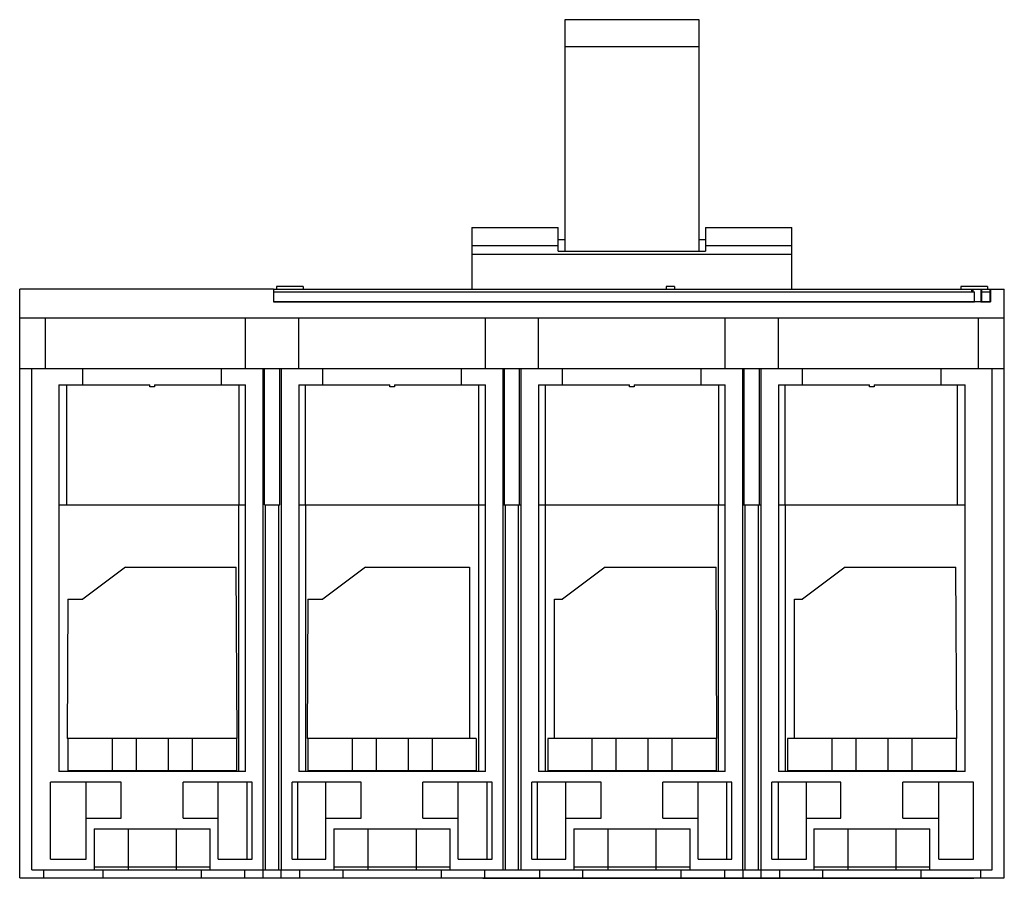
# Model space of a CAD drawing. Header units: millimetres. Extents: x 28 to 212, y 85 to 246.
import ezdxf

# ---------------------------------------------------------------- set-up
doc = ezdxf.new("R2010")
doc.units = ezdxf.units.MM
doc.header["$LTSCALE"] = 21.523934
doc.layers.get('0').update_dxf_attribs({"linetype": 'CONTINUOUS'})

msp = doc.modelspace()

# ---------------------------------------------------------------- linework, layer by layer
at = {"color": 7, "linetype": 'Continuous'}
for p, q in [((129.85, 246.44), (129.85, 203.01)), ((155.05, 246.44), (129.85, 246.44)), ((155.05, 203.01), (155.05, 246.44)), ((155.05, 241.35), (129.85, 241.35)), ((112.45, 207.44), (112.45, 195.89)), ((112.45, 207.44), (128.65, 207.44)), ((128.65, 203.01), (128.65, 207.44)), ((156.25, 207.44), (156.25, 203.01)), ((156.25, 207.44), (172.45, 207.44)), ((172.45, 195.89), (172.45, 207.44)), ((129.85, 205.14), (128.65, 205.14)), ((156.25, 205.14), (155.05, 205.14)), ((128.65, 204), (112.45, 204)), ((172.45, 204), (156.25, 204)), ((112.45, 202.44), (172.45, 202.44)), ((128.65, 203.01), (156.25, 203.01)), ((27.62, 85.44), (27.62, 195.89)), ((75.22, 195.89), (27.62, 195.89)), ((75.22, 195.89), (75.22, 193.49)), ((75.27, 193.54), (75.27, 195.89)), ((75.27, 195.89), (209.67, 195.89)), ((75.77, 196.39), (75.77, 195.89)), ((80.77, 196.39), (75.77, 196.39)), ((80.77, 196.39), (80.77, 195.89)), ((148.87, 196.39), (148.87, 195.89)), ((150.47, 196.39), (148.87, 196.39)), ((150.47, 196.39), (150.47, 195.89)), ((209.17, 196.39), (204.17, 196.39)), ((204.17, 196.39), (204.17, 195.89)), ((206.22, 195.39), (206.22, 195.89)), ((206.42, 195.89), (206.42, 195.39)), ((207.92, 195.89), (207.92, 193.49)), ((208.12, 193.54), (208.12, 195.89)), ((209.17, 196.39), (209.17, 195.89)), ((209.67, 193.54), (209.67, 195.89)), ((209.72, 195.89), (212.32, 195.89)), ((209.72, 195.89), (209.72, 193.49)), ((212.32, 85.44), (212.32, 195.89)), ((75.27, 195.39), (206.72, 195.39)), ((206.72, 193.54), (206.72, 195.39)), ((208.12, 195.39), (209.67, 195.39)), ((75.22, 193.54), (206.72, 193.54)), ((209.72, 193.49), (75.22, 193.49)), ((114.37, 193.54), (114.37, 193.49)), ((120.87, 193.54), (120.87, 193.49)), ((147.07, 193.54), (147.07, 193.49)), ((153.57, 193.54), (153.57, 193.49)), ((206.42, 193.54), (206.42, 193.49)), ((207.92, 193.84), (208.12, 193.84)), ((207.92, 193.54), (209.72, 193.54)), ((27.62, 190.49), (212.32, 190.49)), ((32.47, 180.99), (32.47, 190.49)), ((69.97, 180.99), (69.97, 190.49)), ((79.97, 180.99), (79.97, 190.49)), ((114.97, 180.99), (114.97, 190.49)), ((124.97, 180.99), (124.97, 190.49)), ((159.97, 180.99), (159.97, 190.49)), ((169.97, 180.99), (169.97, 190.49)), ((207.47, 180.99), (207.47, 190.49)), ((27.62, 180.99), (212.32, 180.99)), ((29.87, 86.94), (29.87, 180.99)), ((39.47, 177.94), (39.47, 180.99)), ((65.47, 177.94), (65.47, 180.99)), ((73.22, 180.99), (73.22, 86.94)), ((73.54, 155.44), (73.54, 180.99)), ((76.39, 155.44), (76.39, 180.99)), ((76.72, 86.94), (76.72, 180.99)), ((84.47, 177.94), (84.47, 180.99)), ((110.47, 177.94), (110.47, 180.99)), ((118.22, 180.99), (118.22, 86.94)), ((118.54, 155.44), (118.54, 180.99)), ((121.39, 155.44), (121.39, 180.99)), ((121.72, 86.94), (121.72, 180.99)), ((129.47, 177.94), (129.47, 180.99)), ((155.47, 177.94), (155.47, 180.99)), ((163.22, 180.99), (163.22, 86.94)), ((163.54, 155.44), (163.54, 180.99)), ((166.39, 155.44), (166.39, 180.99)), ((166.72, 86.94), (166.72, 180.99)), ((174.47, 177.94), (174.47, 180.99)), ((200.47, 177.94), (200.47, 180.99)), ((210.07, 86.94), (210.07, 180.99)), ((34.97, 177.94), (34.97, 105.44)), ((34.97, 177.94), (52.03, 177.94)), ((36.37, 177.94), (36.37, 155.44)), ((52.03, 177.54), (52.03, 177.94)), ((52.91, 177.54), (52.03, 177.54)), ((52.91, 177.94), (52.91, 177.54)), ((52.91, 177.94), (69.97, 177.94)), ((68.77, 155.44), (68.77, 177.94)), ((69.97, 105.44), (69.97, 177.94)), ((79.97, 177.94), (79.97, 105.44)), ((79.97, 177.94), (97.03, 177.94)), ((81.17, 177.94), (81.17, 155.44)), ((97.03, 177.54), (97.03, 177.94)), ((97.91, 177.54), (97.03, 177.54)), ((97.91, 177.94), (97.91, 177.54)), ((97.91, 177.94), (114.97, 177.94)), ((113.77, 155.44), (113.77, 177.94)), ((114.97, 105.44), (114.97, 177.94)), ((124.97, 177.94), (124.97, 105.44)), ((124.97, 177.94), (142.03, 177.94)), ((126.17, 177.94), (126.17, 155.44)), ((142.03, 177.54), (142.03, 177.94)), ((142.91, 177.54), (142.03, 177.54)), ((142.91, 177.94), (159.97, 177.94)), ((142.91, 177.94), (142.91, 177.54)), ((158.77, 155.44), (158.77, 177.94)), ((159.97, 105.44), (159.97, 177.94)), ((169.97, 177.94), (187.03, 177.94)), ((169.97, 177.94), (169.97, 105.44)), ((171.17, 177.94), (171.17, 155.44)), ((187.03, 177.54), (187.03, 177.94)), ((187.91, 177.54), (187.03, 177.54)), ((187.91, 177.94), (204.97, 177.94)), ((187.91, 177.94), (187.91, 177.54)), ((203.57, 155.44), (203.57, 177.94)), ((204.97, 105.44), (204.97, 177.94)), ((34.97, 155.44), (69.79, 155.44)), ((68.72, 105.44), (68.72, 155.44)), ((69.81, 155.44), (69.97, 155.44)), ((73.54, 155.44), (76.4, 155.44)), ((73.73, 86.94), (73.72, 155.44)), ((76.2, 86.94), (76.2, 155.44)), ((79.97, 155.44), (114.79, 155.44)), ((81.22, 155.44), (81.22, 105.44)), ((113.72, 105.44), (113.72, 155.44)), ((114.81, 155.44), (114.97, 155.44)), ((118.22, 155.44), (121.39, 155.44)), ((118.72, 86.94), (118.72, 155.44)), ((121.22, 86.94), (121.22, 155.44)), ((121.41, 155.44), (121.72, 155.44)), ((124.97, 155.44), (159.79, 155.44)), ((126.22, 155.44), (126.22, 105.44)), ((158.72, 105.44), (158.72, 155.44)), ((159.81, 155.44), (159.97, 155.44)), ((163.22, 155.44), (166.39, 155.44)), ((163.72, 86.94), (163.72, 155.44)), ((166.22, 86.94), (166.22, 155.44)), ((166.41, 155.44), (166.72, 155.44)), ((169.97, 155.44), (204.97, 155.44)), ((171.22, 155.44), (171.22, 105.44)), ((47.47, 143.74), (39.47, 137.74)), ((47.47, 143.74), (68.25, 143.74)), ((68.42, 111.59), (68.25, 143.74)), ((92.47, 143.74), (84.47, 137.74)), ((92.47, 143.74), (111.97, 143.74)), ((111.97, 143.74), (111.97, 111.59)), ((137.47, 143.74), (129.47, 137.74)), ((137.47, 143.74), (158.25, 143.74)), ((158.42, 111.59), (158.25, 143.74)), ((182.47, 143.74), (174.47, 137.74)), ((182.47, 143.74), (203.25, 143.74)), ((203.42, 111.59), (203.25, 143.74)), ((36.66, 137.74), (36.52, 111.59)), ((36.66, 137.74), (39.47, 137.74)), ((81.66, 137.74), (81.52, 111.59)), ((81.66, 137.74), (84.47, 137.74)), ((127.97, 137.74), (129.47, 137.74)), ((127.97, 111.59), (127.97, 137.74)), ((172.97, 137.74), (174.47, 137.74)), ((172.97, 111.59), (172.97, 137.74)), ((68.42, 111.59), (36.52, 111.59)), ((36.67, 111.59), (36.67, 105.59)), ((44.97, 111.59), (44.97, 105.59)), ((49.47, 111.59), (49.47, 105.59)), ((55.47, 111.59), (55.47, 105.59)), ((59.97, 111.59), (59.97, 105.59)), ((68.27, 111.59), (68.27, 105.59)), ((113.27, 111.59), (81.52, 111.59)), ((81.67, 111.59), (81.67, 105.59)), ((89.97, 111.59), (89.97, 105.59)), ((94.47, 111.59), (94.47, 105.59)), ((100.47, 111.59), (100.47, 105.59)), ((104.97, 111.59), (104.97, 105.59)), ((113.27, 111.59), (113.27, 105.59)), ((158.42, 111.59), (126.67, 111.59)), ((126.67, 111.59), (126.67, 105.59)), ((134.97, 111.59), (134.97, 105.59)), ((139.47, 111.59), (139.47, 105.59)), ((145.47, 111.59), (145.47, 105.59)), ((149.97, 111.59), (149.97, 105.59)), ((158.27, 111.59), (158.27, 105.59)), ((203.42, 111.59), (171.67, 111.59)), ((171.67, 111.59), (171.67, 105.59)), ((179.97, 111.59), (179.97, 105.59)), ((184.47, 111.59), (184.47, 105.59)), ((190.47, 111.59), (190.47, 105.59)), ((194.97, 111.59), (194.97, 105.59)), ((203.27, 111.59), (203.27, 105.59)), ((69.97, 105.44), (34.97, 105.44)), ((36.67, 105.59), (68.27, 105.59)), ((114.97, 105.44), (79.97, 105.44)), ((81.67, 105.59), (113.27, 105.59)), ((159.97, 105.44), (124.97, 105.44)), ((126.67, 105.59), (158.27, 105.59)), ((204.97, 105.44), (169.97, 105.44)), ((171.67, 105.59), (203.27, 105.59)), ((33.37, 88.94), (33.37, 103.44)), ((46.67, 103.44), (33.37, 103.44)), ((40.07, 88.94), (40.07, 103.44)), ((46.67, 96.64), (46.67, 103.44)), ((58.27, 96.64), (58.27, 103.44)), ((71.22, 103.44), (58.27, 103.44)), ((64.87, 88.94), (64.87, 103.44)), ((70.22, 103.44), (70.22, 88.94)), ((71.22, 88.94), (71.22, 103.44)), ((91.67, 103.44), (78.72, 103.44)), ((78.72, 88.94), (78.72, 103.44)), ((79.72, 103.44), (79.72, 88.94)), ((85.07, 88.94), (85.07, 103.44)), ((91.67, 96.64), (91.67, 103.44)), ((116.22, 103.44), (103.27, 103.44)), ((103.27, 96.64), (103.27, 103.44)), ((109.87, 88.94), (109.87, 103.44)), ((115.22, 103.44), (115.22, 88.94)), ((116.22, 88.94), (116.22, 103.44)), ((136.67, 103.44), (123.72, 103.44)), ((123.72, 88.94), (123.72, 103.44)), ((124.72, 103.44), (124.72, 88.94)), ((130.07, 88.94), (130.07, 103.44)), ((136.67, 96.64), (136.67, 103.44)), ((161.22, 103.44), (148.27, 103.44)), ((148.27, 96.64), (148.27, 103.44)), ((154.87, 88.94), (154.87, 103.44)), ((160.22, 103.44), (160.22, 88.94)), ((161.22, 88.94), (161.22, 103.44)), ((181.67, 103.44), (168.72, 103.44)), ((168.72, 88.94), (168.72, 103.44)), ((169.89, 103.44), (169.89, 88.94)), ((175.24, 88.94), (175.24, 103.44)), ((181.67, 96.64), (181.67, 103.44)), ((206.57, 103.44), (193.27, 103.44)), ((193.27, 96.64), (193.27, 103.44)), ((200.04, 88.94), (200.04, 103.44)), ((206.57, 88.94), (206.57, 103.44)), ((40.07, 96.64), (46.67, 96.64)), ((58.27, 96.64), (64.87, 96.64)), ((85.07, 96.64), (91.67, 96.64)), ((103.27, 96.64), (109.87, 96.64)), ((130.07, 96.64), (136.67, 96.64)), ((148.27, 96.64), (154.87, 96.64)), ((175.24, 96.64), (181.67, 96.64)), ((193.27, 96.64), (200.04, 96.64)), ((41.57, 94.64), (41.57, 86.94)), ((41.57, 94.64), (63.37, 94.64)), ((47.95, 94.64), (47.95, 86.94)), ((56.98, 94.64), (56.98, 86.94)), ((63.37, 86.94), (63.37, 94.64)), ((86.57, 94.64), (108.37, 94.64)), ((86.57, 94.64), (86.57, 86.94)), ((92.95, 94.64), (92.95, 86.94)), ((101.98, 94.64), (101.98, 86.94)), ((108.37, 86.94), (108.37, 94.64)), ((131.57, 94.64), (153.37, 94.64)), ((131.57, 94.64), (131.57, 86.94)), ((137.95, 94.64), (137.95, 86.94)), ((146.98, 94.64), (146.98, 86.94)), ((153.37, 86.94), (153.37, 94.64)), ((176.57, 94.64), (198.37, 94.64)), ((176.57, 94.64), (176.57, 86.94)), ((182.95, 94.64), (182.95, 86.94)), ((191.98, 94.64), (191.98, 86.94)), ((198.37, 86.94), (198.37, 94.64)), ((33.37, 88.94), (40.07, 88.94)), ((64.87, 88.94), (71.22, 88.94)), ((78.72, 88.94), (85.07, 88.94)), ((109.87, 88.94), (116.22, 88.94)), ((123.72, 88.94), (130.07, 88.94)), ((154.87, 88.94), (161.22, 88.94)), ((168.72, 88.94), (175.24, 88.94)), ((200.04, 88.94), (206.57, 88.94)), ((29.87, 86.94), (210.07, 86.94)), ((32.07, 86.94), (32.07, 85.44)), ((41.57, 87.54), (63.37, 87.54)), ((43.28, 85.44), (43.28, 86.94)), ((61.66, 86.94), (61.66, 85.44)), ((69.82, 86.94), (69.82, 85.44)), ((73.32, 85.44), (73.32, 86.94)), ((76.62, 86.94), (76.62, 85.44)), ((80.12, 86.94), (80.12, 85.44)), ((86.57, 87.54), (108.37, 87.54)), ((88.28, 85.44), (88.28, 86.94)), ((106.66, 86.94), (106.66, 85.44)), ((114.82, 86.94), (114.82, 85.44)), ((125.12, 86.94), (125.12, 85.44)), ((131.57, 87.54), (153.37, 87.54)), ((133.28, 85.44), (133.28, 86.94)), ((151.66, 86.94), (151.66, 85.44)), ((159.82, 86.94), (159.82, 85.44)), ((163.32, 85.44), (163.32, 86.94)), ((166.62, 86.94), (166.62, 85.44)), ((170.12, 86.94), (170.12, 85.44)), ((176.57, 87.54), (198.37, 87.54)), ((178.28, 85.44), (178.28, 86.94)), ((196.66, 86.94), (196.66, 85.44)), ((207.87, 86.94), (207.87, 85.44)), ((27.62, 85.44), (212.32, 85.44)), ((114.47, 85.37), (114.47, 85.44)), ((114.47, 85.37), (206.62, 85.37)), ((115.78, 85.37), (115.78, 85.44)), ((122.97, 85.37), (122.97, 85.44)), ((127.47, 85.37), (127.47, 85.44)), ((161.11, 85.37), (161.11, 85.44)), ((168.83, 85.44), (168.83, 85.37)), ((206.62, 85.37), (206.62, 85.44))]:
    msp.add_line(p, q, dxfattribs=at)

doc.saveas('drawing.dxf')
